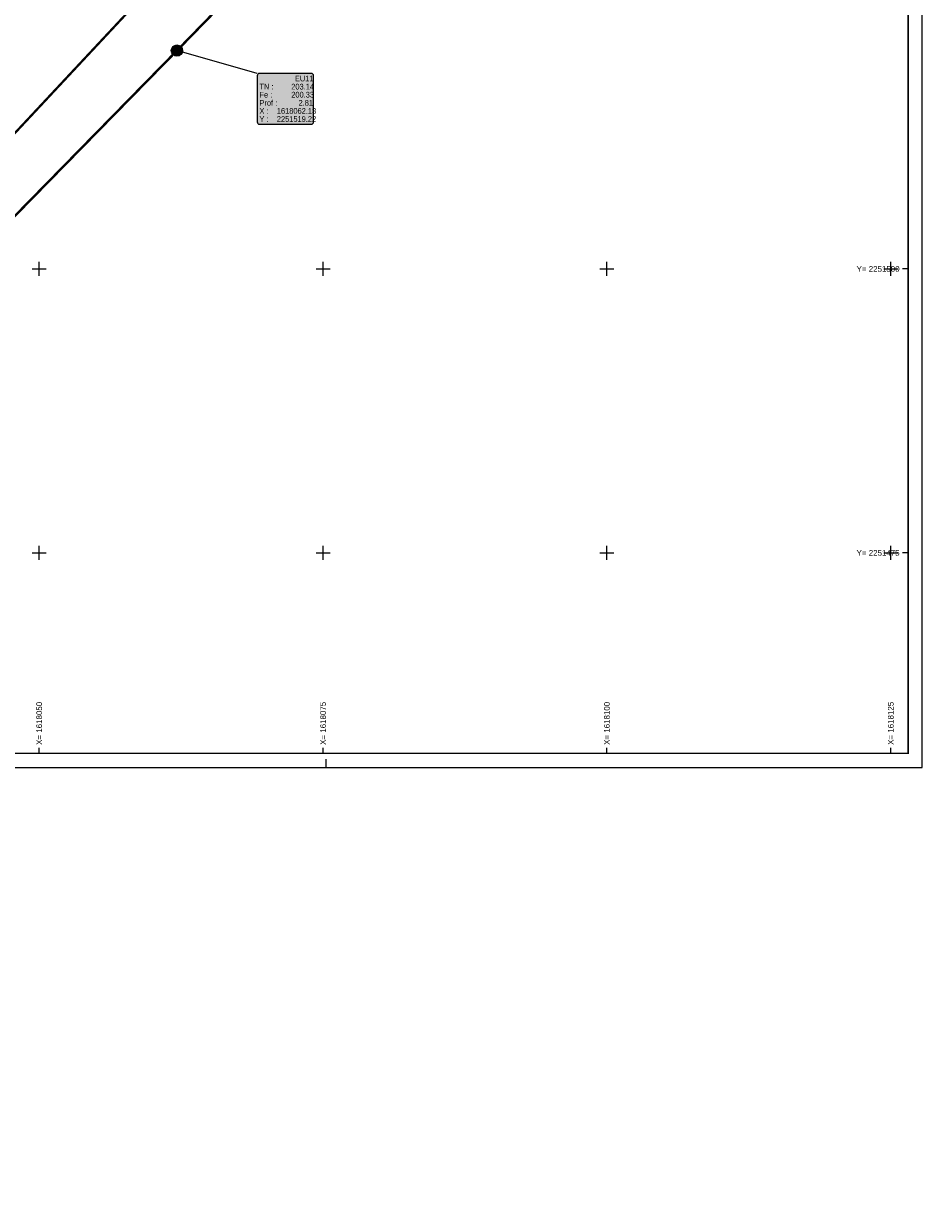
# Model space of a CAD drawing. Header units: metres. Extents: x 1617503 to 1618128, y 2251256 to 2251736.
# Tile 23 of 25: x 1618049 to 1618128, y 2251417 to 2251522. Entities that reach past the tile are written whole.
import ezdxf

# ---------------------------------------------------------------- set-up
doc = ezdxf.new("R2010")
doc.units = ezdxf.units.M
doc.header["$LTSCALE"] = 2
doc.header["$PDMODE"] = 3
doc.header["$PDSIZE"] = 0.2
doc.linetypes.add('CACHE', pattern=[0.375, 0.25, -0.125])
doc.layers.get('0').update_dxf_attribs({"linetype": 'CONTINUOUS'})
for name, color, linetype in [('ASS_EU_REC_GRA_SYM', 42, 'CONTINUOUS'), ('Cadre', 7, 'CONTINUOUS'), ('Cadre_Croix', 7, 'CONTINUOUS'), ('Cadre_Textes', 7, 'CONTINUOUS'), ('EU 1_Canalisations', 42, 'CONTINUOUS'), ('EU 1_Regards', 42, 'CONTINUOUS'), ('EU 1_Regards_Habillage', 42, 'CONTINUOUS'), ('EU 2_Canalisations', 36, 'CACHE'), ('TOPOJIS', 7, 'CONTINUOUS')]:
    doc.layers.add(name, color=color, linetype=linetype)
doc.styles.add('ARIAL', font='arial.ttf')
doc.styles.add('ArialNarrow', font='ARIALN.TTF')

# ---------------------------------------------------------------- blocks, each defined once
blk = doc.blocks.new('TCPOINT')
at = {"color": 0}
blk.add_point((0, 0), dxfattribs=at)
blk = doc.blocks.new('ATSE120')
at = {"const_width": 0.025, "flags": 128}
blk.add_lwpolyline([(-0.3125, 0, 1), (0.3125, 0, 1)], format="xyb", close=True, dxfattribs=at)
blk.add_circle((0, 0), 0.5)
blk = doc.blocks.new('vrd_reg_1000')
at = {"linetype": 'ByBlock', "lineweight": -2}
h = blk.add_hatch(color=253, dxfattribs=at)
edge = h.paths.add_edge_path()
edge.add_arc((0, 0), 0.5, 0, 360)
h = blk.add_hatch(color=0, dxfattribs=at)
edge = h.paths.add_edge_path()
edge.add_arc((0, 0), 0.417, 0, 360)
edge = h.paths.add_edge_path(flags=17)
edge.add_arc((0, 0), 0.0833, 0, 360)
for radius in [0.5, 0.417, 0.0833]:
    blk.add_circle((0, 0), radius)

msp = doc.modelspace()

# ---------------------------------------------------------------- hatches: boundary and pattern name
at = {"layer": 'EU 1_Regards_Habillage'}
msp.add_hatch(color=42, dxfattribs=at).paths.add_polyline_path([(1618062.59, 2251519.01), (1618062.13, 2251519.22), (1618062.63, 2251519.16)])
at = {"layer": 'EU 1_Regards_Habillage', "true_color": 0xffffff}
msp.add_hatch(color=7, dxfattribs=at).paths.add_polyline_path([(1618069.2, 2251517.01), (1618069.2, 2251512.94, 0.414214), (1618069.4, 2251512.74), (1618073.96, 2251512.74, 0.414214), (1618074.16, 2251512.94), (1618074.16, 2251517.01, 0.414214), (1618073.96, 2251517.21), (1618069.4, 2251517.21, 0.414214)])

# ---------------------------------------------------------------- linework, layer by layer
at = {"layer": 'Cadre'}
for p, q in [((1618126.53, 2251500), (1618126.03, 2251500)), ((1618126.53, 2251475), (1618126.03, 2251475)), ((1618050, 2251457.35), (1618050, 2251457.85)), ((1618075, 2251457.35), (1618075, 2251457.85)), ((1618100, 2251457.35), (1618100, 2251457.85)), ((1618125, 2251457.35), (1618125, 2251457.85)), ((1618075.28, 2251456.1), (1618075.28, 2251456.85)), ((1618127.78, 2251456.1), (1618127.78, 2251456.85))]:
    msp.add_line(p, q, dxfattribs=at)
msp.add_lwpolyline([(1617812.78, 2251456.1), (1618127.78, 2251456.1), (1618127.78, 2251604.6), (1617812.78, 2251604.6)], close=True, dxfattribs=at)
at = {"layer": 'Cadre', "const_width": 0.125}
msp.add_lwpolyline([(1617814.03, 2251530.35), (1617865.28, 2251530.35), (1617865.28, 2251457.35), (1618126.53, 2251457.35), (1618126.53, 2251603.35), (1617814.03, 2251603.35)], close=True, dxfattribs=at)
at = {"layer": 'Cadre_Croix'}
for p, q in [((1618050, 2251499.38), (1618050, 2251500.62)), ((1618075, 2251499.38), (1618075, 2251500.62)), ((1618100, 2251499.38), (1618100, 2251500.62)), ((1618125, 2251499.38), (1618125, 2251500.62)), ((1618049.38, 2251500), (1618050.62, 2251500)), ((1618074.38, 2251500), (1618075.62, 2251500)), ((1618099.38, 2251500), (1618100.62, 2251500)), ((1618124.38, 2251500), (1618125.62, 2251500)), ((1618050, 2251474.38), (1618050, 2251475.62)), ((1618075, 2251474.38), (1618075, 2251475.62)), ((1618100, 2251474.38), (1618100, 2251475.62)), ((1618125, 2251474.38), (1618125, 2251475.62)), ((1618049.38, 2251475), (1618050.62, 2251475)), ((1618074.38, 2251475), (1618075.62, 2251475)), ((1618099.38, 2251475), (1618100.62, 2251475)), ((1618124.38, 2251475), (1618125.62, 2251475))]:
    msp.add_line(p, q, dxfattribs=at)
at = {"layer": 'EU 1_Canalisations', "flags": 128}
msp.add_lwpolyline([(1617870.71, 2251566.48, 0.211, 0.211, 0), (1617922.29, 2251536.1, 0.211, 0.211, 0), (1617972.35, 2251509.59, 0.211, 0.211, 0), (1618026.99, 2251483.38, 0.211, 0.211, 0), (1618062.13, 2251519.22, 0.211, 0.211, 0), (1618099.66, 2251557.74, 0.211, 0.211, 0), (1618098.9, 2251562.4, 0, 0, 0)], format="xyseb", dxfattribs=at)
at = {"layer": 'EU 1_Regards_Habillage', "color": 42, "lineweight": 25}
msp.add_lwpolyline([(1618069.2, 2251517.21), (1618062.13, 2251519.22)], dxfattribs=at)
msp.add_lwpolyline([(1618069.2, 2251517.01), (1618069.2, 2251512.94, 0.414214), (1618069.4, 2251512.74), (1618073.96, 2251512.74, 0.414214), (1618074.16, 2251512.94), (1618074.16, 2251517.01, 0.414214), (1618073.96, 2251517.21), (1618069.4, 2251517.21, 0.414214), (1618069.2, 2251517.01)], format="xyb", dxfattribs=at)
at = {"layer": 'EU 2_Canalisations', "const_width": 0.2, "flags": 128}
msp.add_lwpolyline([(1617818.7, 2251267.66), (1617852.21, 2251304.33), (1617882.93, 2251336.89), (1617913.66, 2251369.13), (1617944.95, 2251401.72), (1617976.02, 2251434.32), (1618006.85, 2251467.12), (1618018.08, 2251479.51), (1618036.95, 2251500.29), (1618067.54, 2251533.01), (1618098.9, 2251562.4), (1618097.06, 2251567.47)], dxfattribs=at)

# ---------------------------------------------------------------- block references
at = {"layer": 'ASS_EU_REC_GRA_SYM'}
msp.add_blockref('ATSE120', (1618062.13, 2251519.22, 203.14), dxfattribs=at)
at = {"layer": 'EU 1_Regards'}
msp.add_blockref('vrd_reg_1000', (1618062.13, 2251519.22, 203.14), dxfattribs=at)
at = {"layer": 'TOPOJIS'}
msp.add_blockref('TCPOINT', (1618062.13, 2251519.22, 203.14), dxfattribs=at)

# ---------------------------------------------------------------- texts
at = {"layer": 'Cadre_Textes', "style": 'ARIAL'}
for s, p in [('Y= 2251500', (1618121.99, 2251499.75)), ('Y= 2251475', (1618121.99, 2251474.75))]:
    msp.add_text(s, height=0.5, dxfattribs=at).set_placement(p)
for s, p in [('X= 1618050', (1618050.25, 2251458.1)), ('X= 1618075', (1618075.25, 2251458.1)), ('X= 1618100', (1618100.25, 2251458.1)), ('X= 1618125', (1618125.25, 2251458.1))]:
    msp.add_text(s, height=0.5, rotation=90, dxfattribs=at).set_placement(p)
at = {"layer": 'EU 1_Regards_Habillage', "color": 42, "style": 'ArialNarrow'}
for s, p in [('EU11', (1618072.52, 2251516.51, 0.01)), ('TN : ', (1618069.4, 2251515.8, 0.01)), ('203.14', (1618072.2, 2251515.8, 0.01)), ('Fe : ', (1618069.4, 2251515.09, 0.01)), ('Prof : ', (1618069.4, 2251514.37, 0.01)), ('200.33', (1618072.2, 2251515.09, 0.01)), ('X :', (1618069.4, 2251513.66, 0.01)), ('1618062.13', (1618070.93, 2251513.66, 0.01)), ('2.81', (1618072.84, 2251514.37, 0.01)), ('Y :', (1618069.4, 2251512.95, 0.01)), ('2251519.22', (1618070.93, 2251512.95, 0.01))]:
    msp.add_text(s, height=0.5, dxfattribs=at).set_placement(p)

doc.saveas('drawing.dxf')
